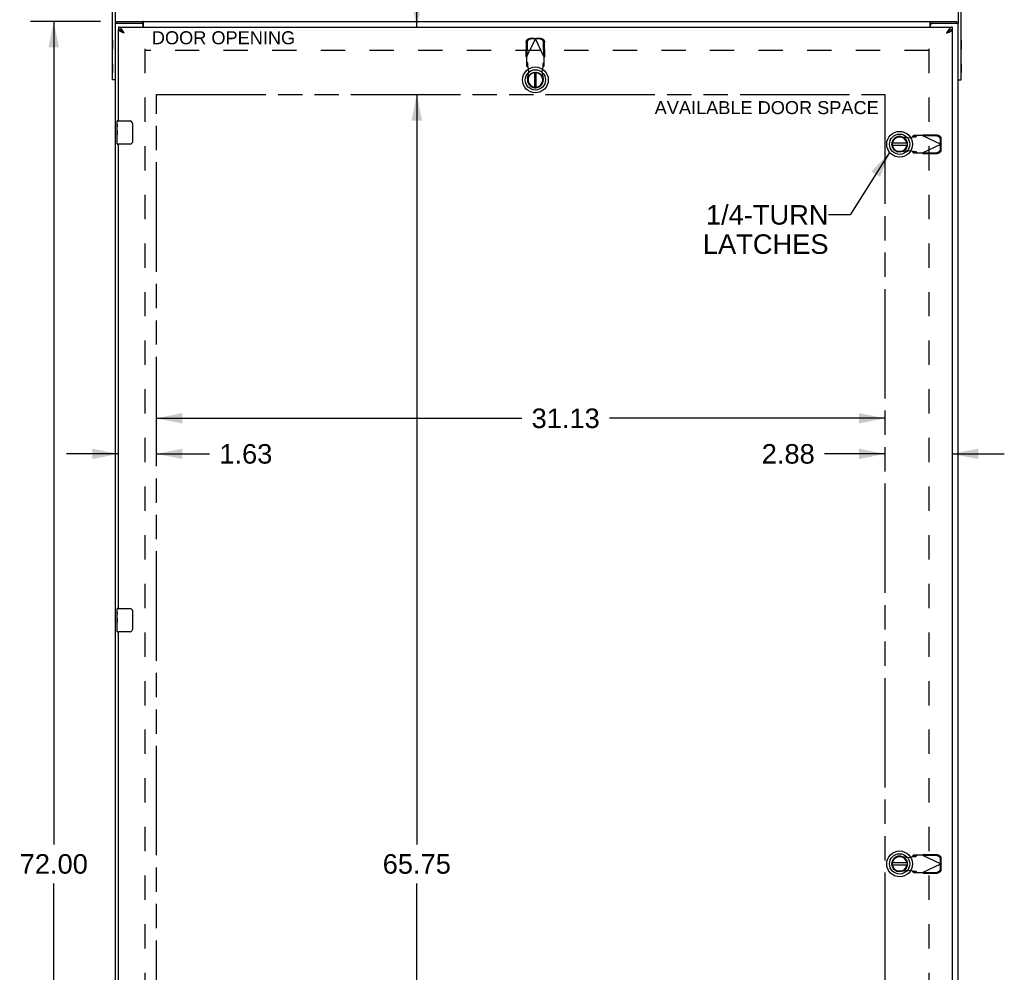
# Model space of a CAD drawing. Header units: inches. Extents: x 0 to 189, y 0 to 122.
# Tile 3 of 7: x 52 to 94, y 41 to 81. Entities that reach past the tile are written whole.
import ezdxf

# ---------------------------------------------------------------- set-up
doc = ezdxf.new("R2010")
doc.units = ezdxf.units.IN
doc.header["$LTSCALE"] = 10.388889
doc.header["$MEASUREMENT"] = 0
doc.linetypes.add('HIDDEN', pattern=[0.2, 0.1, -0.1])
doc.linetypes.add('PHANTOM', pattern=[0.8, 0.45, -0.05, 0.1, -0.05, 0.1, -0.05])
doc.layers.get('0').update_dxf_attribs({"linetype": 'CONTINUOUS'})
for name, color, linetype in [('02___PRT_ALL_AXES', 7, 'CONTINUOUS'), ('1-4_TURN_RH_OVER_24', 7, 'CONTINUOUS'), ('AVAILABLE_DOOR_SPACE', 7, 'CONTINUOUS'), ('DEFAULT_2', 8, 'HIDDEN'), ('DIMENSIONS', 7, 'CONTINUOUS')]:
    doc.layers.add(name, color=color, linetype=linetype)
doc.styles.get("Standard").update_dxf_attribs({"font": 'arial.ttf'})
doc.dimstyles.new('DIMSTYLE_1', dxfattribs={"dimtxt": 0.833333, "dimasz": 1.111111, "dimexe": 0.09, "dimexo": 0.07, "dimgap": 0.0375, "dimtad": 0, "dimtih": 1, "dimtoh": 1, "dimzin": 4, "dimdsep": 46, "dimtxsty": 'Standard', "dimblk": '_FILLED', "dimblk1": '_FILLED', "dimblk2": '_FILLED', "dimcen": 0.09, "dimazin": 1, "dimtfac": 1, "dimtdec": 3, "dimtofl": 0, "dimtmove": 0, "dimatfit": 3, "dimldrblk": '_FILLED', "dimfxl": 1, "dimtolj": 1, "dimtzin": 4, "dimarcsym": 0})
doc.dimstyles.get("Standard").update_dxf_attribs({"dimtxt": 0.944444, "dimasz": 1.111111, "dimexe": 0.09, "dimexo": 0.07, "dimgap": 0.09, "dimtad": 0, "dimtih": 1, "dimtoh": 1, "dimdec": 3, "dimzin": 4, "dimdsep": 46, "dimtxsty": 'Standard', "dimblk": '_FILLED', "dimblk1": '_FILLED', "dimblk2": '_FILLED', "dimcen": 0.09, "dimadec": 3, "dimazin": 1, "dimtp": 0.001, "dimtm": 0.001, "dimtfac": 1, "dimtdec": 3, "dimtofl": 0, "dimtmove": 0, "dimatfit": 3, "dimldrblk": '_FILLED', "dimfxl": 1, "dimtolj": 1, "dimtzin": 4, "dimarcsym": 0})

# ---------------------------------------------------------------- blocks, each defined once
blk = doc.blocks.new('_FILLED')
at = {"color": 0, "linetype": 'ByBlock'}
blk.add_solid([(0, 0), (-1, 0.2), (-1, -0.2)], dxfattribs=at)
blk = doc.blocks.new('*D2')
at = {"layer": 'DIMENSIONS', "color": 2, "linetype": 'Continuous'}
for p, q in [((55.586, 81.337), (52.584, 81.337)), ((53.584, 81.337), (53.584, 46.17)), ((53.584, 9.337), (53.584, 44.503)), ((55.586, 9.337), (52.584, 9.337))]:
    blk.add_line(p, q, dxfattribs=at)
at = {"layer": 'DIMENSIONS', "color": 2, "linetype": 'Continuous', "xscale": 1.1111111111, "yscale": 1.1111111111, "zscale": 1.1111111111}
for p, rotation in [((53.584, 81.337), 90), ((53.584, 9.337), 270)]:
    blk.add_blockref('_FILLED', p, dxfattribs=dict(at, rotation=rotation))
at = {"layer": 'DIMENSIONS', "color": 2, "linetype": 'Continuous', "insert": (53.584, 45.753), "char_height": 0.8333, "width": 2.91202, "attachment_point": 2, "line_spacing_factor": 0.9}
blk.add_mtext('72.00', dxfattribs=at)
blk = doc.blocks.new('*D11')
at = {"layer": 'DIMENSIONS', "color": 2, "linetype": 'Continuous'}
for p, q in [((56.346, 62.857), (54.124, 62.857)), ((57.971, 62.857), (60.24, 62.857))]:
    blk.add_line(p, q, dxfattribs=at)
at = {"layer": 'DIMENSIONS', "color": 2, "linetype": 'Continuous', "xscale": 1.1111111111, "yscale": 1.1111111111, "zscale": 1.1111111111}
blk.add_blockref('_FILLED', (56.346, 62.857), dxfattribs=at)
at = {"layer": 'DIMENSIONS', "color": 2, "linetype": 'Continuous', "xscale": 1.1111111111, "yscale": 1.1111111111, "zscale": 1.1111111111, "rotation": 180}
blk.add_blockref('_FILLED', (57.971, 62.857), dxfattribs=at)
at = {"layer": 'DIMENSIONS', "color": 2, "linetype": 'Continuous', "insert": (60.657, 63.274), "char_height": 0.8333, "width": 2.26456, "attachment_point": 1, "line_spacing_factor": 0.9}
blk.add_mtext('1.63', dxfattribs=at)
blk = doc.blocks.new('*D12')
at = {"layer": 'DIMENSIONS', "color": 2, "linetype": 'Continuous'}
for p, q in [((57.971, 64.377), (73.58, 64.377)), ((89.096, 64.377), (77.326, 64.377))]:
    blk.add_line(p, q, dxfattribs=at)
at = {"layer": 'DIMENSIONS', "color": 2, "linetype": 'Continuous', "xscale": 1.1111111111, "yscale": 1.1111111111, "zscale": 1.1111111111, "rotation": 180}
blk.add_blockref('_FILLED', (57.971, 64.377), dxfattribs=at)
at = {"layer": 'DIMENSIONS', "color": 2, "linetype": 'Continuous', "xscale": 1.1111111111, "yscale": 1.1111111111, "zscale": 1.1111111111}
blk.add_blockref('_FILLED', (89.096, 64.377), dxfattribs=at)
at = {"layer": 'DIMENSIONS', "color": 2, "linetype": 'Continuous', "insert": (75.453, 64.794), "char_height": 0.8333, "width": 2.91202, "attachment_point": 2, "line_spacing_factor": 0.9}
blk.add_mtext('31.13', dxfattribs=at)
blk = doc.blocks.new('*D13')
at = {"layer": 'DIMENSIONS', "color": 2, "linetype": 'Continuous'}
for p, q in [((89.096, 62.857), (86.511, 62.857)), ((91.971, 62.857), (94.193, 62.857))]:
    blk.add_line(p, q, dxfattribs=at)
at = {"layer": 'DIMENSIONS', "color": 2, "linetype": 'Continuous', "xscale": 1.1111111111, "yscale": 1.1111111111, "zscale": 1.1111111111}
blk.add_blockref('_FILLED', (89.096, 62.857), dxfattribs=at)
at = {"layer": 'DIMENSIONS', "color": 2, "linetype": 'Continuous', "xscale": 1.1111111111, "yscale": 1.1111111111, "zscale": 1.1111111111, "rotation": 180}
blk.add_blockref('_FILLED', (91.971, 62.857), dxfattribs=at)
at = {"layer": 'DIMENSIONS', "color": 2, "linetype": 'Continuous', "insert": (86.095, 63.274), "char_height": 0.8333, "width": 2.26456, "attachment_point": 3, "line_spacing_factor": 0.9}
blk.add_mtext('2.88', dxfattribs=at)
blk = doc.blocks.new('*D14')
at = {"layer": 'DIMENSIONS', "color": 2, "linetype": 'Continuous'}
for p, q in [((69.093, 83.844), (68.121, 83.844)), ((69.093, 81.087), (69.093, 83.844)), ((69.093, 78.212), (69.093, 75.989))]:
    blk.add_line(p, q, dxfattribs=at)
at = {"layer": 'DIMENSIONS', "color": 2, "linetype": 'Continuous', "xscale": 1.1111111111, "yscale": 1.1111111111, "zscale": 1.1111111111}
for p, rotation in [((69.093, 81.087), 270), ((69.093, 78.212), 90)]:
    blk.add_blockref('_FILLED', p, dxfattribs=dict(at, rotation=rotation))
at = {"layer": 'DIMENSIONS', "color": 2, "linetype": 'Continuous', "insert": (67.704, 84.26), "char_height": 0.8333, "width": 2.26456, "attachment_point": 3, "line_spacing_factor": 0.9}
blk.add_mtext('2.88', dxfattribs=at)
blk = doc.blocks.new('*D15')
at = {"layer": 'DIMENSIONS', "color": 2, "linetype": 'Continuous'}
for p, q in [((69.093, 78.212), (69.093, 46.17)), ((69.093, 12.462), (69.093, 44.503)), ((68.246, 12.462), (70.093, 12.462))]:
    blk.add_line(p, q, dxfattribs=at)
at = {"layer": 'DIMENSIONS', "color": 2, "linetype": 'Continuous', "xscale": 1.1111111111, "yscale": 1.1111111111, "zscale": 1.1111111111}
for p, rotation in [((69.093, 78.212), 90), ((69.093, 12.462), 270)]:
    blk.add_blockref('_FILLED', p, dxfattribs=dict(at, rotation=rotation))
at = {"layer": 'DIMENSIONS', "color": 2, "linetype": 'Continuous', "insert": (69.093, 45.753), "char_height": 0.8333, "width": 2.91202, "attachment_point": 2, "line_spacing_factor": 0.9}
blk.add_mtext('65.75', dxfattribs=at)

msp = doc.modelspace()

# ---------------------------------------------------------------- linework, layer by layer
at = {"color": 3, "linetype": 'Continuous'}
for p, q in [((56.096, 78.837), (56.096, 83.647)), ((92.346, 78.837), (92.346, 83.647)), ((56.221, 9.412), (56.221, 81.262)), ((56.221, 81.262), (57.336, 81.262)), ((56.284, 81.337), (92.158, 81.337)), ((57.396, 81.087), (57.396, 81.202)), ((57.423, 81.087), (57.423, 81.306)), ((91.019, 81.087), (91.019, 81.306)), ((91.046, 81.087), (91.046, 81.202)), ((91.106, 81.262), (92.221, 81.262)), ((92.221, 9.412), (92.221, 81.262)), ((56.346, 81.087), (91.971, 81.087)), ((56.346, 77.087), (56.346, 80.983)), ((56.531, 80.863), (56.519, 80.868)), ((56.543, 80.858), (56.531, 80.863)), ((56.555, 80.854), (56.543, 80.858)), ((56.568, 80.849), (56.555, 80.854)), ((56.567, 80.88), (56.559, 80.893)), ((56.576, 80.867), (56.567, 80.88)), ((56.593, 80.84), (56.568, 80.849)), ((56.593, 80.84), (56.576, 80.867)), ((91.742, 80.867), (91.725, 80.84)), ((91.725, 80.84), (91.756, 80.852)), ((91.75, 80.88), (91.742, 80.867)), ((91.756, 80.852), (91.774, 80.858)), ((91.774, 80.858), (91.786, 80.863)), ((91.786, 80.863), (91.798, 80.868)), ((91.798, 80.868), (91.81, 80.872)), ((91.971, 80.983), (91.971, 9.691)), ((56.346, 56.253), (56.346, 76.087)), ((56.346, 35.42), (56.346, 55.253))]:
    msp.add_line(p, q, dxfattribs=at)
at = {"color": 7, "linetype": 'Continuous'}
for p, q in [((56.221, 81.262), (56.221, 83.647)), ((92.221, 83.647), (92.221, 81.262)), ((56.284, 81.262), (56.284, 81.337)), ((57.336, 81.262), (57.398, 81.262)), ((57.398, 81.262), (57.398, 81.337)), ((91.044, 81.262), (91.044, 81.337)), ((91.044, 81.262), (91.106, 81.262)), ((92.158, 81.262), (92.158, 81.337)), ((56.346, 81.087), (56.346, 80.983)), ((56.563, 80.867), (56.554, 80.874)), ((56.571, 80.859), (56.563, 80.867)), ((56.579, 80.849), (56.57, 80.854)), ((56.584, 80.848), (56.571, 80.859)), ((56.593, 80.84), (56.579, 80.849)), ((56.593, 80.84), (56.584, 80.848)), ((91.742, 80.856), (91.725, 80.84)), ((91.725, 80.84), (91.742, 80.851)), ((91.75, 80.863), (91.742, 80.856)), ((91.742, 80.851), (91.751, 80.857)), ((91.751, 80.857), (91.76, 80.863)), ((91.971, 81.087), (91.971, 80.983)), ((56.09, 80.525), (56.09, 80.149)), ((56.09, 80.525), (56.096, 80.525)), ((92.352, 80.525), (92.346, 80.525)), ((92.352, 80.525), (92.352, 80.149)), ((56.09, 80.149), (56.096, 80.149)), ((92.352, 80.149), (92.346, 80.149)), ((56.09, 79.525), (56.09, 79.149)), ((56.09, 79.525), (56.096, 79.525)), ((92.352, 79.525), (92.346, 79.525)), ((92.352, 79.525), (92.352, 79.149)), ((56.09, 79.149), (56.096, 79.149)), ((74.119, 79.149), (74.119, 78.524)), ((74.198, 78.524), (74.198, 79.149)), ((92.352, 79.149), (92.346, 79.149)), ((56.221, 78.837), (56.096, 78.837)), ((92.221, 78.837), (92.346, 78.837)), ((56.286, 76.926), (56.286, 77.072)), ((56.301, 77.087), (56.841, 77.087)), ((56.941, 76.987), (56.941, 76.187)), ((56.286, 76.668), (56.286, 76.702)), ((56.286, 76.471), (56.286, 76.503)), ((56.286, 76.102), (56.286, 76.241)), ((56.841, 76.087), (56.301, 76.087)), ((90.034, 76.126), (89.409, 76.126)), ((89.409, 76.047), (90.034, 76.047)), ((56.286, 56.093), (56.286, 56.238)), ((56.301, 56.253), (56.841, 56.253)), ((56.941, 56.153), (56.941, 55.353)), ((56.286, 55.835), (56.286, 55.868)), ((56.286, 55.638), (56.286, 55.669)), ((56.286, 55.268), (56.286, 55.407)), ((56.841, 55.253), (56.301, 55.253)), ((90.034, 45.376), (89.409, 45.376)), ((89.409, 45.297), (90.034, 45.297))]:
    msp.add_line(p, q, dxfattribs=at)
at = {"color": 3, "linetype": 'Continuous'}
for points in [[(57.423, 81.306), (57.422, 81.307), (57.42, 81.309), (57.419, 81.311), (57.418, 81.313), (57.416, 81.316), (57.415, 81.318), (57.414, 81.32), (57.413, 81.322), (57.411, 81.325), (57.41, 81.327), (57.409, 81.329), (57.408, 81.33), (57.406, 81.332), (57.405, 81.333), (57.404, 81.334), (57.402, 81.335), (57.401, 81.336), (57.4, 81.336), (57.399, 81.337), (57.398, 81.337)], [(91.019, 81.306), (91.02, 81.307), (91.022, 81.309), (91.023, 81.311), (91.024, 81.313), (91.026, 81.316), (91.027, 81.318), (91.028, 81.32), (91.029, 81.322), (91.031, 81.325), (91.032, 81.327), (91.033, 81.329), (91.034, 81.33), (91.036, 81.332), (91.037, 81.333), (91.038, 81.334), (91.04, 81.335), (91.041, 81.336), (91.042, 81.336), (91.043, 81.337), (91.044, 81.337)], [(56.559, 80.893), (56.554, 80.9), (56.55, 80.906), (56.546, 80.912), (56.542, 80.919), (56.537, 80.925), (56.533, 80.931), (56.529, 80.937), (56.525, 80.944), (56.52, 80.95), (56.516, 80.956), (56.512, 80.961), (56.508, 80.967), (56.503, 80.973), (56.499, 80.978), (56.495, 80.984), (56.491, 80.989), (56.486, 80.995), (56.482, 81), (56.478, 81.005), (56.474, 81.01), (56.469, 81.014), (56.465, 81.019), (56.461, 81.024), (56.457, 81.028), (56.452, 81.032), (56.448, 81.036), (56.444, 81.04), (56.44, 81.044), (56.435, 81.048), (56.431, 81.051), (56.427, 81.055), (56.423, 81.058), (56.418, 81.061), (56.414, 81.064), (56.41, 81.067), (56.406, 81.069), (56.401, 81.071), (56.397, 81.074), (56.393, 81.076), (56.389, 81.078), (56.384, 81.079), (56.38, 81.081), (56.376, 81.082), (56.372, 81.083), (56.367, 81.084), (56.363, 81.085), (56.359, 81.086), (56.355, 81.086), (56.35, 81.087), (56.346, 81.087)], [(56.519, 80.868), (56.507, 80.872), (56.501, 80.875), (56.495, 80.877), (56.49, 80.879), (56.484, 80.881), (56.478, 80.884), (56.473, 80.886), (56.468, 80.888), (56.462, 80.891), (56.457, 80.893), (56.452, 80.895), (56.447, 80.898), (56.442, 80.9), (56.437, 80.902), (56.432, 80.904), (56.427, 80.907), (56.423, 80.909), (56.418, 80.911), (56.414, 80.914), (56.41, 80.916), (56.406, 80.918), (56.402, 80.921), (56.398, 80.923), (56.394, 80.925), (56.39, 80.927), (56.387, 80.93), (56.383, 80.932), (56.38, 80.934), (56.377, 80.937), (56.374, 80.939), (56.371, 80.941), (56.369, 80.944), (56.366, 80.946), (56.364, 80.948), (56.361, 80.95), (56.359, 80.953), (56.357, 80.955), (56.356, 80.957), (56.354, 80.96), (56.352, 80.962), (56.351, 80.964), (56.35, 80.967), (56.349, 80.969), (56.348, 80.971), (56.347, 80.973), (56.347, 80.976), (56.346, 80.978), (56.346, 80.98), (56.346, 80.983)], [(91.971, 81.087), (91.967, 81.087), (91.963, 81.086), (91.958, 81.086), (91.954, 81.085), (91.95, 81.084), (91.946, 81.083), (91.941, 81.082), (91.937, 81.081), (91.933, 81.079), (91.929, 81.078), (91.924, 81.076), (91.92, 81.074), (91.916, 81.071), (91.912, 81.069), (91.907, 81.067), (91.903, 81.064), (91.899, 81.061), (91.895, 81.058), (91.89, 81.055), (91.886, 81.051), (91.882, 81.048), (91.878, 81.044), (91.873, 81.04), (91.869, 81.036), (91.865, 81.032), (91.861, 81.028), (91.856, 81.024), (91.852, 81.019), (91.848, 81.014), (91.844, 81.01), (91.839, 81.005), (91.835, 81), (91.831, 80.995), (91.827, 80.989), (91.822, 80.984), (91.818, 80.978), (91.814, 80.973), (91.81, 80.967), (91.805, 80.961), (91.801, 80.956), (91.797, 80.95), (91.793, 80.944), (91.788, 80.938), (91.784, 80.931), (91.78, 80.925), (91.776, 80.919), (91.771, 80.912), (91.767, 80.906), (91.763, 80.9), (91.759, 80.893), (91.75, 80.88)], [(91.81, 80.872), (91.816, 80.875), (91.822, 80.877), (91.827, 80.879), (91.833, 80.881), (91.839, 80.884), (91.844, 80.886), (91.85, 80.888), (91.855, 80.891), (91.86, 80.893), (91.865, 80.895), (91.87, 80.898), (91.875, 80.9), (91.88, 80.902), (91.885, 80.904), (91.89, 80.907), (91.894, 80.909), (91.899, 80.911), (91.903, 80.914), (91.907, 80.916), (91.912, 80.918), (91.916, 80.921), (91.919, 80.923), (91.923, 80.925), (91.927, 80.927), (91.93, 80.93), (91.934, 80.932), (91.937, 80.934), (91.94, 80.937), (91.943, 80.939), (91.946, 80.941), (91.949, 80.944), (91.951, 80.946), (91.953, 80.948), (91.956, 80.95), (91.958, 80.953), (91.96, 80.955), (91.962, 80.957), (91.963, 80.96), (91.965, 80.962), (91.966, 80.964), (91.967, 80.967), (91.968, 80.969), (91.969, 80.971), (91.97, 80.973), (91.97, 80.976), (91.971, 80.978), (91.971, 80.98), (91.971, 80.983)]]:
    msp.add_lwpolyline(points, dxfattribs=at)
at = {"color": 7, "linetype": 'Continuous'}
for points in [[(57.407, 81.257), (57.405, 81.258), (57.404, 81.259), (57.403, 81.26), (57.402, 81.261), (57.4, 81.261), (57.399, 81.262), (57.398, 81.262)], [(57.423, 81.251), (57.422, 81.25), (57.421, 81.25), (57.42, 81.25), (57.418, 81.25), (57.417, 81.25), (57.416, 81.251), (57.414, 81.251), (57.413, 81.252), (57.412, 81.253), (57.41, 81.254), (57.409, 81.255), (57.407, 81.257)], [(91.019, 81.251), (91.02, 81.25), (91.021, 81.25), (91.022, 81.25), (91.024, 81.25), (91.025, 81.25), (91.027, 81.251), (91.028, 81.251), (91.029, 81.252), (91.031, 81.253), (91.032, 81.254), (91.033, 81.255)], [(91.033, 81.255), (91.036, 81.257), (91.037, 81.258), (91.038, 81.259), (91.039, 81.26), (91.041, 81.261), (91.042, 81.261), (91.043, 81.262), (91.044, 81.262)], [(56.465, 80.944), (56.461, 80.946), (56.457, 80.949), (56.452, 80.951), (56.448, 80.954), (56.444, 80.956), (56.44, 80.958), (56.435, 80.96), (56.431, 80.962), (56.427, 80.964), (56.423, 80.966), (56.418, 80.968), (56.414, 80.969), (56.41, 80.971), (56.406, 80.972), (56.401, 80.974), (56.397, 80.975), (56.393, 80.976), (56.389, 80.977), (56.384, 80.978), (56.38, 80.979), (56.376, 80.98), (56.372, 80.981), (56.367, 80.981), (56.363, 80.982), (56.359, 80.982), (56.355, 80.982), (56.35, 80.983), (56.346, 80.983)], [(56.57, 80.854), (56.561, 80.86), (56.557, 80.863), (56.553, 80.866), (56.549, 80.869), (56.544, 80.871), (56.54, 80.874), (56.536, 80.877), (56.532, 80.88), (56.528, 80.883), (56.524, 80.886), (56.52, 80.889), (56.516, 80.891), (56.512, 80.894), (56.509, 80.897), (56.505, 80.9), (56.502, 80.903), (56.498, 80.906), (56.495, 80.908), (56.492, 80.911), (56.489, 80.914), (56.486, 80.917), (56.483, 80.92), (56.48, 80.923), (56.477, 80.926), (56.475, 80.928), (56.472, 80.931), (56.47, 80.934), (56.468, 80.937), (56.466, 80.94), (56.464, 80.943), (56.462, 80.946), (56.462, 80.946)], [(56.554, 80.874), (56.55, 80.878), (56.546, 80.882), (56.542, 80.886), (56.537, 80.889), (56.533, 80.893), (56.529, 80.896), (56.525, 80.9), (56.52, 80.903), (56.516, 80.907), (56.512, 80.91), (56.508, 80.914), (56.503, 80.917), (56.499, 80.92), (56.495, 80.923), (56.491, 80.926), (56.486, 80.929), (56.482, 80.932), (56.478, 80.935), (56.474, 80.938), (56.469, 80.941), (56.465, 80.944)], [(91.856, 80.946), (91.852, 80.944), (91.848, 80.941), (91.844, 80.938), (91.839, 80.935), (91.835, 80.932), (91.831, 80.929), (91.827, 80.926), (91.822, 80.923), (91.818, 80.92), (91.814, 80.917), (91.81, 80.914), (91.805, 80.91), (91.801, 80.907), (91.797, 80.903), (91.793, 80.9), (91.788, 80.896), (91.784, 80.893), (91.78, 80.889), (91.776, 80.886), (91.771, 80.882), (91.767, 80.878), (91.763, 80.874), (91.759, 80.871), (91.75, 80.863)], [(91.76, 80.863), (91.764, 80.866), (91.769, 80.869), (91.773, 80.871), (91.777, 80.874), (91.781, 80.877), (91.785, 80.88), (91.789, 80.883), (91.793, 80.886), (91.797, 80.889), (91.801, 80.891), (91.805, 80.894), (91.808, 80.897), (91.812, 80.9), (91.815, 80.903), (91.819, 80.906), (91.822, 80.908), (91.825, 80.911), (91.828, 80.914), (91.831, 80.917), (91.834, 80.92), (91.837, 80.923), (91.84, 80.926), (91.842, 80.928), (91.845, 80.931), (91.847, 80.934), (91.849, 80.937), (91.852, 80.94), (91.853, 80.943), (91.855, 80.946), (91.855, 80.946)], [(91.971, 80.983), (91.967, 80.983), (91.963, 80.982), (91.958, 80.982), (91.954, 80.982), (91.95, 80.981), (91.946, 80.981), (91.941, 80.98), (91.937, 80.979), (91.933, 80.978), (91.929, 80.977), (91.924, 80.976), (91.92, 80.975), (91.916, 80.974), (91.912, 80.972), (91.907, 80.971), (91.903, 80.969), (91.899, 80.968), (91.895, 80.966), (91.89, 80.964), (91.886, 80.962), (91.882, 80.96), (91.878, 80.958), (91.873, 80.956), (91.869, 80.954), (91.865, 80.951), (91.861, 80.949), (91.856, 80.946)], [(56.934, 77.023), (56.936, 77.017), (56.938, 77.011), (56.939, 77.005), (56.94, 76.999), (56.941, 76.993), (56.941, 76.987)], [(56.941, 76.187), (56.941, 76.18), (56.94, 76.174), (56.939, 76.168), (56.938, 76.162), (56.936, 76.156), (56.934, 76.15)], [(56.934, 56.189), (56.936, 56.184), (56.938, 56.178), (56.939, 56.172), (56.94, 56.166), (56.941, 56.16), (56.941, 56.153)], [(56.941, 55.353), (56.941, 55.347), (56.94, 55.341), (56.939, 55.335), (56.938, 55.329), (56.936, 55.323), (56.934, 55.317)]]:
    msp.add_lwpolyline(points, dxfattribs=at)
for centre, radius in [((74.159, 78.837), 0.551), ((74.159, 78.837), 0.433), ((74.159, 78.837), 0.329), ((74.159, 78.837), 0.317), ((89.721, 76.087), 0.551), ((89.721, 76.087), 0.433), ((89.721, 76.087), 0.329), ((89.721, 76.087), 0.317), ((89.721, 45.337), 0.551), ((89.721, 45.337), 0.433), ((89.721, 45.337), 0.329), ((89.721, 45.337), 0.317)]:
    msp.add_circle(centre, radius, dxfattribs=at)
at = {"color": 3, "linetype": 'Continuous'}
for centre, start, end in [((57.336, 81.202), 0, 90), ((91.106, 81.202), 90, 180)]:
    msp.add_arc(centre, 0.06, start, end, dxfattribs=at)
at = {"color": 7, "linetype": 'Continuous'}
for centre, radius, start, end in [((74.159, 78.837), 0.315, 100.0787, 79.9213), ((56.301, 77.072), 0.015, 90, 180), ((56.841, 76.987), 0.1, 21.1999, 90), ((56.841, 76.187), 0.1, 270, 338.7946), ((89.721, 76.087), 0.315, 10.0787, 349.9213), ((56.301, 76.102), 0.015, 180, 270), ((56.301, 56.238), 0.015, 90, 180), ((56.841, 56.153), 0.1, 21.1999, 90), ((56.301, 55.268), 0.015, 180, 270), ((56.841, 55.353), 0.1, 270, 338.7946), ((89.721, 45.337), 0.315, 10.0787, 349.9213)]:
    msp.add_arc(centre, radius, start, end, dxfattribs=at)
at = {"layer": '02___PRT_ALL_AXES', "color": 7, "linetype": 'Continuous'}
for p, q in [((56.286, 76.926), (56.286, 77.072)), ((56.286, 76.668), (56.286, 76.925)), ((56.292, 76.87), (56.286, 76.87)), ((56.286, 76.702), (56.293, 76.702)), ((56.286, 76.102), (56.286, 76.665)), ((56.288, 76.639), (56.286, 76.639)), ((56.293, 76.702), (56.293, 76.838)), ((56.286, 76.507), (56.292, 76.507)), ((56.286, 76.471), (56.293, 76.471)), ((56.286, 76.408), (56.293, 76.408)), ((56.286, 76.241), (56.293, 76.241)), ((56.293, 76.241), (56.293, 76.471)), ((56.286, 56.093), (56.286, 56.238)), ((56.286, 55.835), (56.286, 56.092)), ((56.292, 56.036), (56.286, 56.036)), ((56.293, 55.868), (56.293, 56.005)), ((56.286, 55.868), (56.293, 55.868)), ((56.286, 55.268), (56.286, 55.832)), ((56.288, 55.806), (56.286, 55.806)), ((56.286, 55.674), (56.292, 55.674)), ((56.286, 55.638), (56.293, 55.638)), ((56.286, 55.575), (56.293, 55.575)), ((56.293, 55.407), (56.293, 55.638)), ((56.286, 55.407), (56.293, 55.407))]:
    msp.add_line(p, q, dxfattribs=at)
for points in [[(56.286, 76.926), (56.286, 76.922), (56.287, 76.918), (56.287, 76.912), (56.288, 76.906), (56.289, 76.899), (56.29, 76.891), (56.291, 76.883), (56.291, 76.875), (56.292, 76.866), (56.293, 76.857), (56.293, 76.847), (56.293, 76.838)], [(56.286, 76.668), (56.286, 76.66), (56.287, 76.651), (56.287, 76.641)], [(56.287, 76.641), (56.288, 76.63), (56.289, 76.619), (56.29, 76.607), (56.291, 76.595), (56.292, 76.583), (56.293, 76.57), (56.293, 76.557), (56.293, 76.545), (56.293, 76.532), (56.293, 76.519), (56.292, 76.506), (56.291, 76.494), (56.29, 76.482)], [(56.286, 56.093), (56.286, 56.089), (56.287, 56.084), (56.287, 56.079), (56.288, 56.073), (56.289, 56.066), (56.29, 56.058), (56.291, 56.05), (56.291, 56.041), (56.292, 56.032), (56.293, 56.023), (56.293, 56.014), (56.293, 56.005)], [(56.286, 55.835), (56.286, 55.827), (56.287, 55.818), (56.287, 55.808)], [(56.287, 55.808), (56.288, 55.797), (56.289, 55.786), (56.29, 55.774), (56.291, 55.762), (56.292, 55.749), (56.293, 55.737), (56.293, 55.724), (56.293, 55.711), (56.293, 55.698), (56.293, 55.686), (56.292, 55.673), (56.291, 55.661), (56.29, 55.649)]]:
    msp.add_lwpolyline(points, dxfattribs=at)
for centre in [(56.549, 76.503), (56.549, 55.669)]:
    msp.add_ellipse(centre, major_axis=(0.263, 0), ratio=0.432808, start_param=3.141593, end_param=3.321581, dxfattribs=at)
at = {"layer": 'AVAILABLE_DOOR_SPACE', "color": 40, "linetype": 'PHANTOM'}
for p, q in [((57.971, 12.462), (57.971, 78.212)), ((57.971, 78.212), (89.096, 78.212)), ((89.096, 78.212), (89.096, 12.462))]:
    msp.add_line(p, q, dxfattribs=at)
at = {"layer": 'DEFAULT_2', "color": 8, "linetype": 'HIDDEN'}
for p, q in [((73.766, 80.446), (73.756, 79.855)), ((73.785, 79.807), (74.159, 80.594)), ((73.808, 80.426), (73.798, 79.835)), ((74.114, 80.608), (73.921, 80.604)), ((74.156, 80.588), (73.963, 80.585)), ((74.114, 80.608), (74.129, 80.603)), ((74.114, 80.608), (74.156, 80.588)), ((74.129, 80.603), (74.144, 80.599)), ((74.144, 80.599), (74.159, 80.594)), ((74.159, 80.594), (74.174, 80.599)), ((74.533, 79.807), (74.159, 80.594)), ((74.162, 80.588), (74.203, 80.608)), ((74.355, 80.585), (74.162, 80.588)), ((74.396, 80.604), (74.203, 80.608)), ((74.519, 79.835), (74.509, 80.426)), ((74.561, 79.855), (74.551, 80.446)), ((57.471, 80.162), (57.471, 10.512)), ((90.969, 80.087), (57.473, 80.087)), ((90.971, 80.162), (90.971, 10.512)), ((73.798, 79.835), (73.756, 79.855)), ((73.785, 79.807), (73.785, 79.433)), ((73.831, 79.547), (73.785, 79.588)), ((73.831, 79.392), (73.831, 79.547)), ((74.533, 79.588), (74.487, 79.547)), ((74.487, 79.547), (74.487, 79.392)), ((74.561, 79.855), (74.519, 79.835)), ((74.542, 79.823), (74.533, 79.807)), ((74.533, 79.433), (74.533, 79.807)), ((73.785, 79.433), (73.831, 79.392)), ((73.829, 78.897), (73.883, 79.191)), ((73.845, 79.388), (73.843, 79.42)), ((73.883, 79.191), (73.845, 79.388)), ((74.472, 79.388), (74.434, 79.191)), ((74.434, 79.191), (74.488, 78.897)), ((74.487, 79.392), (74.533, 79.433)), ((89.781, 76.416), (90.075, 76.362)), ((90.075, 76.362), (90.272, 76.4)), ((90.272, 76.4), (90.304, 76.402)), ((90.318, 76.461), (90.276, 76.415)), ((90.276, 76.415), (90.431, 76.415)), ((90.692, 76.461), (90.318, 76.461)), ((90.431, 76.415), (90.473, 76.461)), ((90.692, 76.461), (91.479, 76.087)), ((90.72, 76.447), (90.74, 76.489)), ((91.31, 76.437), (90.72, 76.447)), ((91.33, 76.479), (90.74, 76.489)), ((91.473, 76.09), (91.469, 76.283)), ((91.492, 76.131), (91.489, 76.324)), ((90.075, 75.811), (89.781, 75.757)), ((90.272, 75.773), (90.075, 75.811)), ((90.431, 75.759), (90.276, 75.759)), ((90.276, 75.759), (90.318, 75.713)), ((90.473, 75.713), (90.431, 75.759)), ((90.692, 75.713), (91.479, 76.087)), ((90.72, 75.726), (91.31, 75.736)), ((90.74, 75.684), (90.72, 75.726)), ((91.469, 75.891), (91.473, 76.084)), ((91.492, 76.131), (91.473, 76.09)), ((91.473, 76.084), (91.492, 76.042)), ((91.483, 76.102), (91.479, 76.087)), ((91.479, 76.087), (91.483, 76.072)), ((91.488, 76.117), (91.483, 76.102)), ((91.483, 76.072), (91.488, 76.057)), ((91.492, 76.131), (91.488, 76.117)), ((91.488, 76.057), (91.492, 76.042)), ((91.489, 75.849), (91.492, 76.042)), ((90.318, 75.713), (90.692, 75.713)), ((90.708, 75.703), (90.692, 75.713)), ((90.74, 75.684), (91.33, 75.694)), ((89.781, 45.666), (90.075, 45.612)), ((90.075, 45.612), (90.272, 45.65)), ((90.272, 45.65), (90.304, 45.652)), ((90.318, 45.711), (90.276, 45.665)), ((90.276, 45.665), (90.431, 45.665)), ((90.692, 45.711), (90.318, 45.711)), ((90.431, 45.665), (90.473, 45.711)), ((90.692, 45.711), (91.479, 45.337)), ((90.72, 45.697), (90.74, 45.739)), ((91.31, 45.687), (90.72, 45.697)), ((91.33, 45.729), (90.74, 45.739)), ((91.473, 45.34), (91.469, 45.533)), ((91.492, 45.381), (91.489, 45.574)), ((90.075, 45.061), (89.781, 45.007)), ((90.272, 45.023), (90.075, 45.061)), ((90.692, 44.963), (91.479, 45.337)), ((91.469, 45.141), (91.473, 45.334)), ((91.492, 45.381), (91.473, 45.34)), ((91.473, 45.334), (91.492, 45.292)), ((91.483, 45.352), (91.479, 45.337)), ((91.479, 45.337), (91.483, 45.322)), ((91.488, 45.367), (91.483, 45.352)), ((91.483, 45.322), (91.488, 45.307)), ((91.492, 45.381), (91.488, 45.367)), ((91.488, 45.307), (91.492, 45.292)), ((91.489, 45.099), (91.492, 45.292)), ((90.431, 45.009), (90.276, 45.009)), ((90.276, 45.009), (90.318, 44.963)), ((90.318, 44.963), (90.692, 44.963)), ((90.473, 44.963), (90.431, 45.009)), ((90.708, 44.953), (90.692, 44.963)), ((90.72, 44.976), (91.31, 44.986)), ((90.74, 44.934), (90.72, 44.976)), ((90.74, 44.934), (91.33, 44.944))]:
    msp.add_line(p, q, dxfattribs=at)
for points in [[(73.766, 80.446), (73.768, 80.461), (73.77, 80.476), (73.774, 80.491), (73.779, 80.506), (73.786, 80.52), (73.794, 80.533), (73.803, 80.545), (73.813, 80.557), (73.824, 80.567), (73.836, 80.577), (73.849, 80.585), (73.863, 80.592), (73.877, 80.597), (73.891, 80.601), (73.906, 80.603), (73.921, 80.604)], [(73.963, 80.585), (73.948, 80.584), (73.933, 80.581), (73.918, 80.577), (73.904, 80.572), (73.891, 80.565), (73.878, 80.557), (73.866, 80.548), (73.854, 80.537), (73.844, 80.526), (73.835, 80.513), (73.827, 80.5), (73.821, 80.486), (73.815, 80.471), (73.812, 80.456), (73.809, 80.441), (73.808, 80.426)], [(74.174, 80.599), (74.189, 80.603), (74.196, 80.606), (74.203, 80.608)], [(74.509, 80.426), (74.508, 80.441), (74.506, 80.456), (74.502, 80.471), (74.496, 80.486), (74.49, 80.5), (74.482, 80.513), (74.473, 80.526), (74.463, 80.537), (74.452, 80.548), (74.439, 80.557), (74.427, 80.565), (74.413, 80.572), (74.399, 80.577), (74.384, 80.581), (74.37, 80.584), (74.355, 80.585)], [(74.396, 80.604), (74.411, 80.603), (74.426, 80.601), (74.44, 80.597), (74.455, 80.592), (74.468, 80.585), (74.481, 80.577), (74.493, 80.567), (74.504, 80.557), (74.514, 80.545), (74.524, 80.533), (74.531, 80.52), (74.538, 80.506), (74.543, 80.491), (74.547, 80.476), (74.55, 80.461), (74.551, 80.446)], [(73.785, 79.807), (73.775, 79.823), (73.77, 79.831), (73.766, 79.839), (73.761, 79.847), (73.756, 79.855)], [(73.843, 79.42), (73.842, 79.435), (73.841, 79.451), (73.84, 79.465), (73.839, 79.479), (73.838, 79.492), (73.837, 79.503), (73.836, 79.514), (73.835, 79.523), (73.834, 79.531), (73.833, 79.538), (73.832, 79.543), (73.831, 79.547)], [(74.487, 79.547), (74.486, 79.543), (74.484, 79.538), (74.483, 79.531), (74.482, 79.523), (74.481, 79.514), (74.48, 79.503), (74.479, 79.492), (74.478, 79.479), (74.477, 79.465), (74.476, 79.451), (74.475, 79.435), (74.474, 79.42), (74.472, 79.388)], [(74.561, 79.855), (74.556, 79.847), (74.552, 79.839), (74.547, 79.831), (74.542, 79.823)], [(73.831, 79.392), (73.833, 79.391), (73.835, 79.391), (73.838, 79.39), (73.84, 79.39), (73.843, 79.389), (73.845, 79.388)], [(74.472, 79.388), (74.474, 79.389), (74.477, 79.39), (74.479, 79.39), (74.482, 79.391), (74.484, 79.391), (74.487, 79.392)], [(90.276, 76.415), (90.276, 76.412), (90.275, 76.41), (90.275, 76.407), (90.274, 76.405), (90.273, 76.402), (90.272, 76.4)], [(90.304, 76.402), (90.32, 76.403), (90.335, 76.404), (90.349, 76.405), (90.363, 76.406), (90.376, 76.407), (90.388, 76.408), (90.398, 76.409), (90.408, 76.41), (90.416, 76.411), (90.423, 76.412), (90.428, 76.413), (90.431, 76.415)], [(90.692, 76.461), (90.708, 76.47), (90.716, 76.475), (90.724, 76.48), (90.732, 76.484), (90.74, 76.489)], [(91.469, 76.283), (91.468, 76.298), (91.466, 76.312), (91.462, 76.327), (91.456, 76.341), (91.449, 76.354), (91.441, 76.367), (91.432, 76.379), (91.422, 76.391), (91.41, 76.401), (91.398, 76.41), (91.384, 76.418), (91.37, 76.424), (91.356, 76.43), (91.341, 76.434), (91.326, 76.436), (91.31, 76.437)], [(91.33, 76.479), (91.345, 76.478), (91.361, 76.475), (91.376, 76.471), (91.39, 76.466), (91.404, 76.459), (91.417, 76.452), (91.43, 76.442), (91.441, 76.432), (91.452, 76.421), (91.461, 76.409), (91.469, 76.396), (91.476, 76.383), (91.481, 76.368), (91.485, 76.354), (91.488, 76.339), (91.489, 76.324)], [(90.272, 75.773), (90.273, 75.771), (90.274, 75.768), (90.275, 75.766), (90.275, 75.763), (90.276, 75.761), (90.276, 75.759)], [(90.431, 75.759), (90.428, 75.76), (90.423, 75.761), (90.416, 75.762), (90.408, 75.763), (90.398, 75.764), (90.388, 75.765), (90.376, 75.766), (90.363, 75.767), (90.349, 75.768), (90.335, 75.769), (90.32, 75.77), (90.304, 75.771), (90.272, 75.773)], [(91.31, 75.736), (91.326, 75.737), (91.341, 75.74), (91.356, 75.743), (91.37, 75.749), (91.384, 75.755), (91.398, 75.763), (91.41, 75.772), (91.422, 75.782), (91.432, 75.794), (91.441, 75.806), (91.449, 75.819), (91.456, 75.832), (91.462, 75.846), (91.466, 75.861), (91.468, 75.876), (91.469, 75.891)], [(91.489, 75.849), (91.488, 75.834), (91.485, 75.819), (91.481, 75.805), (91.476, 75.791), (91.469, 75.777), (91.461, 75.764), (91.452, 75.752), (91.441, 75.741), (91.43, 75.731), (91.417, 75.722), (91.404, 75.714), (91.39, 75.707), (91.376, 75.702), (91.361, 75.698), (91.345, 75.695), (91.33, 75.694)], [(90.74, 75.684), (90.732, 75.689), (90.724, 75.694), (90.716, 75.698), (90.708, 75.703)], [(90.276, 45.665), (90.276, 45.662), (90.275, 45.66), (90.275, 45.657), (90.274, 45.655), (90.273, 45.652), (90.272, 45.65)], [(90.304, 45.652), (90.32, 45.653), (90.335, 45.654), (90.349, 45.655), (90.363, 45.656), (90.376, 45.657), (90.388, 45.658), (90.398, 45.659), (90.408, 45.66), (90.416, 45.661), (90.423, 45.662), (90.428, 45.663), (90.431, 45.665)], [(90.692, 45.711), (90.708, 45.72), (90.716, 45.725), (90.724, 45.73), (90.732, 45.734), (90.74, 45.739)], [(91.469, 45.533), (91.468, 45.548), (91.466, 45.562), (91.462, 45.577), (91.456, 45.591), (91.449, 45.604), (91.441, 45.617), (91.432, 45.629), (91.422, 45.641), (91.41, 45.651), (91.398, 45.66), (91.384, 45.668), (91.37, 45.674), (91.356, 45.68), (91.341, 45.684), (91.326, 45.686), (91.31, 45.687)], [(91.33, 45.729), (91.345, 45.728), (91.361, 45.725), (91.376, 45.721), (91.39, 45.716), (91.404, 45.709), (91.417, 45.702), (91.43, 45.692), (91.441, 45.682), (91.452, 45.671), (91.461, 45.659), (91.469, 45.646), (91.476, 45.633), (91.481, 45.618), (91.485, 45.604), (91.488, 45.589), (91.489, 45.574)], [(90.431, 45.009), (90.428, 45.01), (90.423, 45.011), (90.416, 45.012), (90.408, 45.013), (90.398, 45.014), (90.388, 45.015), (90.376, 45.016), (90.363, 45.017), (90.349, 45.018), (90.335, 45.019), (90.32, 45.02), (90.304, 45.021), (90.272, 45.023)], [(90.272, 45.023), (90.273, 45.021), (90.274, 45.018), (90.275, 45.016), (90.275, 45.013), (90.276, 45.011), (90.276, 45.009)], [(91.31, 44.986), (91.326, 44.987), (91.341, 44.99), (91.356, 44.993), (91.37, 44.999), (91.384, 45.005), (91.398, 45.013), (91.41, 45.022), (91.422, 45.032), (91.432, 45.044), (91.441, 45.056), (91.449, 45.069), (91.456, 45.082), (91.462, 45.096), (91.466, 45.111), (91.468, 45.126), (91.469, 45.141)], [(91.489, 45.099), (91.488, 45.084), (91.485, 45.069), (91.481, 45.055), (91.476, 45.041), (91.469, 45.027), (91.461, 45.014), (91.452, 45.002), (91.441, 44.991), (91.43, 44.981), (91.417, 44.972), (91.404, 44.964), (91.39, 44.957), (91.376, 44.952), (91.361, 44.948), (91.345, 44.945), (91.33, 44.944)], [(90.74, 44.934), (90.732, 44.939), (90.724, 44.944), (90.716, 44.948), (90.708, 44.953)]]:
    msp.add_lwpolyline(points, dxfattribs=at)
for centre, start, end in [((74.159, 78.837), 169.673, 10.327), ((89.721, 76.087), 79.673, 280.327), ((89.721, 45.337), 79.673, 280.327)]:
    msp.add_arc(centre, 0.335, start, end, dxfattribs=at)

# ---------------------------------------------------------------- texts
at = {"layer": '1-4_TURN_RH_OVER_24', "color": 2, "linetype": 'Continuous', "insert": (86.684, 73.487), "char_height": 0.8333, "width": 5.35936, "attachment_point": 3, "line_spacing_factor": 0.9}
msp.add_mtext('1/4-TURN\\PLATCHES', dxfattribs=at)
at = {"layer": 'DIMENSIONS', "color": 2, "linetype": 'Continuous', "char_height": 0.55556, "attachment_point": 2, "line_spacing_factor": 0.9}
for s, insert, width in [('DOOR OPENING', (60.836, 80.915), 6.11318), ('AVAILABLE DOOR SPACE', (84.043, 77.93), 9.55597)]:
    msp.add_mtext(s, dxfattribs=dict(at, insert=insert, width=width))

# ---------------------------------------------------------------- dimensions: what is measured, and where the dimension line sits
at = {"layer": 'DIMENSIONS', "color": 2, "linetype": 'Continuous'}
for base, p1, p2, angle, picture, middle in [((69.092917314, 78.21159816), (56.346058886, 81.08659816), (57.971058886, 78.21159816), 270, '*D14', (66.559825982, 83.838869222)), ((53.584, 9.337), (55.656, 81.337), (55.656, 9.337), 270, '*D2', (53.584, 45.332)), ((56.346058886, 62.857252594), (57.971058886, 78.21159816), (56.346058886, 80.98259816), 180, '*D11', (61.825057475, 62.852606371)), ((69.093, 12.462), (57.971, 78.212), (70.163, 12.462), 270, '*D15', (69.09, 45.332))]:
    dim = msp.add_linear_dim(base=base, p1=p1, p2=p2, angle=angle, dimstyle='DIMSTYLE_1', dxfattribs=at)
    dim.commit()
    dim.dimension.update_dxf_attribs({"geometry": picture, "text_midpoint": middle, "dimtype": 160})
for base, p1, p2, picture, middle in [((91.971058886, 62.857252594), (89.096058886, 78.21159816), (91.971058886, 80.98259816), '*D13', (84.950420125, 62.852606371)), ((89.096058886, 64.376926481), (57.971058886, 78.21159816), (89.096058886, 78.21159816), '*D12', (75.451170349, 64.372280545))]:
    dim = msp.add_linear_dim(base=base, p1=p1, p2=p2, dimstyle='DIMSTYLE_1', dxfattribs=at)
    dim.commit()
    dim.dimension.update_dxf_attribs({"geometry": picture, "text_midpoint": middle, "dimtype": 160})

# ---------------------------------------------------------------- leaders
at = {"layer": '1-4_TURN_RH_OVER_24', "color": 2, "linetype": 'Continuous', "annotation_type": 0, "has_hookline": 1, "hookline_direction": 1, "text_width": 5.223}
msp.add_leader([(89.294, 75.738), (87.609, 73.07), (86.684, 73.07)], dimstyle='Standard', override={"dimtad": 0}, dxfattribs=at)

doc.saveas('drawing.dxf')
